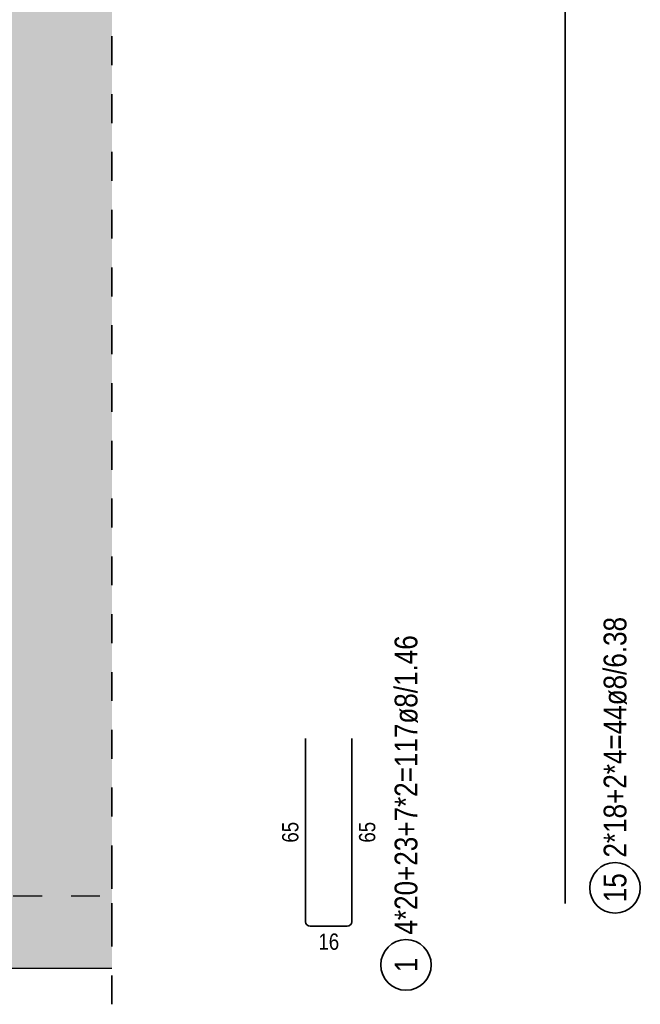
# Model space of a CAD drawing. Header units: millimetres. Extents: x -10.2 to 30.7, y 0 to 21.
# Tile 31 of 40: x 13.3 to 15.4, y 11.9 to 15.3. Entities that reach past the tile are written whole.
import ezdxf

# ---------------------------------------------------------------- set-up
doc = ezdxf.new("R2010")
doc.units = ezdxf.units.MM
doc.linetypes.add('DOT', pattern=[0.25, 0, -0.25])
doc.linetypes.add('HIDDEN', pattern=[0.375, 0.25, -0.125])
doc.styles.add('Arial Narrow', font='ARIALN.TTF')

msp = doc.modelspace()

# ---------------------------------------------------------------- hatches: boundary and pattern name
at = {"lineweight": 13, "true_color": 0xd7ffd7}
for points in [[(10.2474, 12.2707), (13.5888, 12.2707), (13.5888, 16.1207), (10.2474, 16.1207), (10.2474, 15.2907), (10.4974, 15.2907), (10.4974, 14.5207), (10.2474, 14.5207), (10.2474, 13.6657), (10.4974, 13.6657), (10.4974, 12.8957), (10.2474, 12.8957)], [(13.5888, 12.0207), (13.5888, 12.2707), (10.2474, 12.2707), (10.2474, 12.0207)]]:
    msp.add_hatch(color=254, dxfattribs=at).paths.add_polyline_path(points)

# ---------------------------------------------------------------- linework, layer by layer
at = {"color": 2, "linetype": 'HIDDEN', "lineweight": 35, "ltscale": 0.25}
for p, q in [((13.5888, 12.1457), (13.5888, 18.8323)), ((13.5888, 11.8957), (13.5888, 12.3957))]:
    msp.add_line(p, q, dxfattribs=at)
at = {"color": 2, "linetype": 'Continuous', "lineweight": 35}
for p, q in [((15.1569, 18.6248), (15.1569, 12.2448)), ((14.259, 12.1817), (14.259, 12.8157)), ((14.419, 12.8157), (14.419, 12.1817)), ((14.403, 12.1657), (14.275, 12.1657))]:
    msp.add_line(p, q, dxfattribs=at)
at = {"color": 3, "linetype": 'DOT', "lineweight": 25, "ltscale": 0.25}
msp.add_line((10.2474, 12.2707), (13.5888, 12.2707), dxfattribs=at)
at = {"color": 3, "linetype": 'Continuous', "lineweight": 25}
msp.add_line((10.2474, 12.0207), (13.5888, 12.0207), dxfattribs=at)
at = {"color": 2, "linetype": 'Continuous', "lineweight": 35}
for centre in [(15.3299, 12.2986), (14.6065, 12.0321)]:
    msp.add_circle(centre, 0.0875, dxfattribs=at)
for centre, start, end in [((14.275, 12.1817), 180, 270), ((14.403, 12.1817), 270, 0)]:
    msp.add_arc(centre, 0.016, start, end, dxfattribs=at)

# ---------------------------------------------------------------- texts
at = {"color": 2, "lineweight": 35, "attachment_point": 1, "rotation": 90, "line_spacing_factor": 0.9, "style": 'Arial Narrow'}
for s, insert, char_height in [('2*18+2*4=44ø8/6.38', (15.2905, 12.4036), 0.07875), ('4*20+23+7*2=117ø8/1.46', (14.5672, 12.1371), 0.07875), ('15', (15.2905, 12.249), 0.07875), ('1', (14.5672, 12.0073), 0.0788)]:
    msp.add_mtext(s, dxfattribs=dict(at, insert=insert, char_height=char_height))
at = {"color": 3, "lineweight": 25, "char_height": 0.05625, "attachment_point": 1, "rotation": 90, "line_spacing_factor": 0.9, "style": 'Arial Narrow'}
for insert in [(14.1778, 12.4553), (14.444, 12.4553)]:
    msp.add_mtext('65', dxfattribs=dict(at, insert=insert))
at = {"color": 3, "lineweight": 25, "insert": (14.3036, 12.1407), "char_height": 0.05625, "attachment_point": 1, "line_spacing_factor": 0.9, "style": 'Arial Narrow'}
msp.add_mtext('16', dxfattribs=at)

doc.saveas('drawing.dxf')
